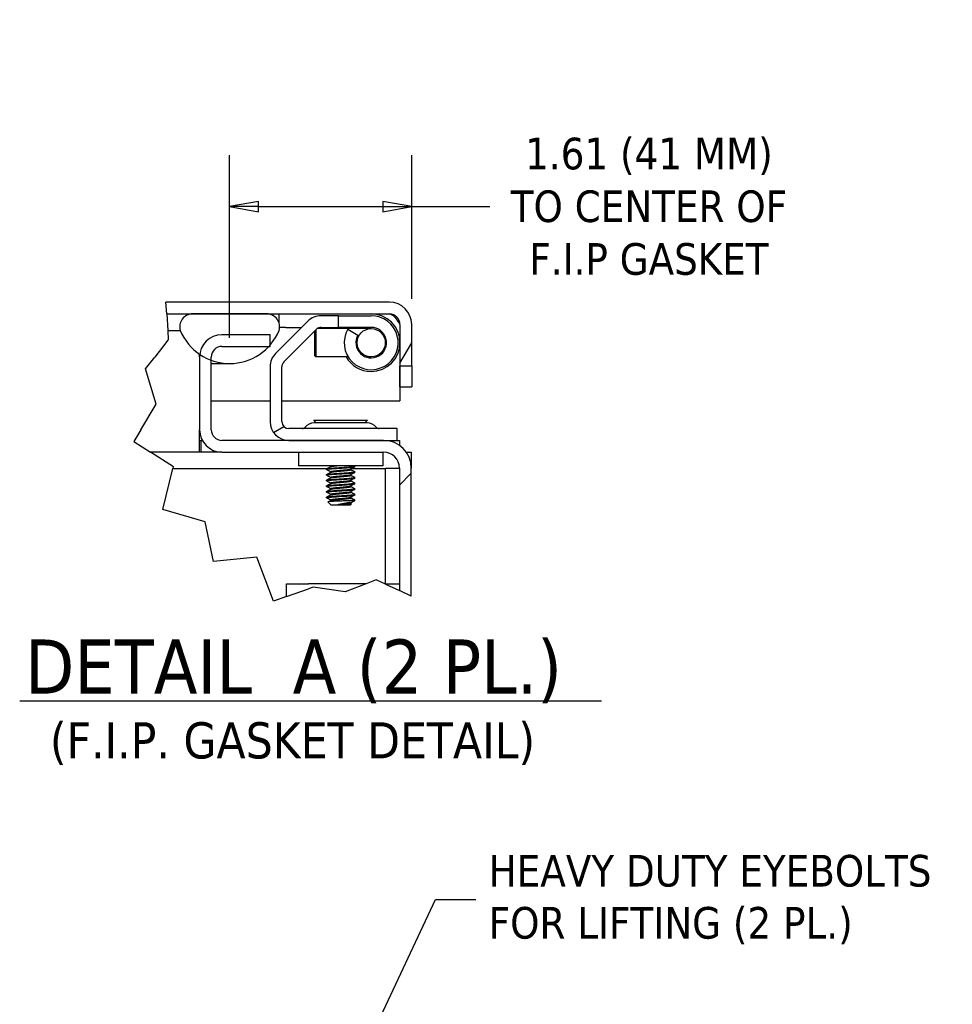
# Model space of a CAD drawing. Extents: x 807 to 1172, y 30 to 260.
# Tile 44 of 214: x 816 to 862, y 212 to 260. Entities that reach past the tile are written whole.
import ezdxf

# ---------------------------------------------------------------- set-up
doc = ezdxf.new("R2010")
doc.units = 0
doc.header["$LTSCALE"] = 4
doc.header["$MEASUREMENT"] = 0
doc.layers.get('0').update_dxf_attribs({"linetype": 'CONTINUOUS'})
doc.layers.get('DEFPOINTS').update_dxf_attribs({"linetype": 'CONTINUOUS'})
doc.styles.add('ROMANS', font='romans.shx')
doc.styles.add('Text Style168', font='tahoma.ttf')
doc.styles.add('Text Style40', font='tahoma.ttf')
doc.dimstyles.new('Default (ANSI)', dxfattribs={"dimscale": 20, "dimtxt": 0.07, "dimasz": 0.07, "dimexe": 0.125, "dimexo": 0.0625, "dimgap": 0.031496, "dimtad": 0, "dimtih": 1, "dimtoh": 1, "dimrnd": 1e-08, "dimzin": 0, "dimdsep": 46, "dimtxsty": 'ROMANS', "dimblk": 'Filled-1', "dimcen": 0.09, "dimdle": 0.393701, "dimclrd": 256, "dimclre": 256, "dimclrt": 256, "dimadec": 0, "dimazin": 0, "dimtfac": 0.928571, "dimtofl": 0, "dimtmove": 0, "dimatfit": 3, "dimfxl": 1, "dimtolj": 1, "dimtzin": 0, "dimlwd": -1, "dimlwe": -1, "dimarcsym": 0})
doc.dimstyles.new('Default (ANSI)$7', dxfattribs={"dimscale": 20, "dimtxt": 0.07, "dimasz": 0.098425, "dimexe": 0.125, "dimexo": 0.0625, "dimgap": 0.031496, "dimtad": 0, "dimtih": 1, "dimtoh": 1, "dimrnd": 1e-08, "dimzin": 0, "dimdsep": 46, "dimtxsty": 'ROMANS', "dimblk": 'Filled-1', "dimcen": 0.09, "dimdle": 0.393701, "dimclrd": 256, "dimclre": 256, "dimclrt": 256, "dimadec": 0, "dimazin": 0, "dimtfac": 0.928571, "dimtofl": 0, "dimtmove": 0, "dimatfit": 3, "dimfxl": 1, "dimtolj": 1, "dimtzin": 0, "dimlwd": -1, "dimlwe": -1, "dimarcsym": 0})

# ---------------------------------------------------------------- blocks, each defined once
blk = doc.blocks.new('Filled-1')
at = {"color": 0}
for p, q in [((0, 0), (-1, 0.179)), ((-1, 0.179), (-1, -0.179)), ((-1, 0), (0, 0)), ((-1, -0.179), (0, 0))]:
    blk.add_line(p, q, dxfattribs=at)
at = {"color": 0, "flags": 128}
blk.add_lwpolyline([(-1, -0.179), (0, 0), (-1, 0.179), (-1, -0.179)], dxfattribs=at)
at = {"color": 0}
blk.add_solid([(-1, -0.179), (0, 0), (-1, 0.179), (-1, -0.179)], dxfattribs=at)
blk = doc.blocks.new('*D84')
at = {"transparency": 16777216}
for p, q in [((826.637, 244.505), (826.637, 253.405)), ((835.505, 246.409), (835.505, 253.405)), ((828.037, 250.905), (834.105, 250.905)), ((835.505, 250.905), (839.308, 250.905))]:
    blk.add_line(p, q, dxfattribs=at)
at = {"layer": 'DEFPOINTS', "color": 0, "transparency": 16777216}
for p in [(826.637, 250.905), (835.505, 245.159), (826.637, 243.255)]:
    blk.add_point(p, dxfattribs=at)
at = {"transparency": 16777216, "xscale": 1.400000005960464, "yscale": 1.400000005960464, "zscale": 1.400000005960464, "rotation": 180}
blk.add_blockref('Filled-1', (826.637, 250.905), dxfattribs=at)
at = {"transparency": 16777216, "xscale": 1.400000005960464, "yscale": 1.400000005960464, "zscale": 1.400000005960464}
blk.add_blockref('Filled-1', (835.505, 250.905), dxfattribs=at)
at = {"transparency": 16777216, "insert": (847.063, 250.905), "char_height": 1.4, "attachment_point": 5, "style": 'ROMANS'}
blk.add_mtext('\\A1;\\fTahoma|b0|i0;\\H1.5400;1.61 (41 MM)\\P\\fTahoma|b0|i0;\\H1.5400;TO CENTER OF\\P\\fTahoma|b0|i0;\\H1.5400;F.I.P GASKET', dxfattribs=at)

msp = doc.modelspace()

# ---------------------------------------------------------------- hatches: boundary and pattern name
h = msp.add_hatch()
h.set_pattern_fill('ANSI31', color=256, scale=121, angle=15, style=0)
h.set_pattern_definition([(60, (799.69, 30.998), (-13.0986, 7.5625), [])])
edge = h.paths.add_edge_path()
edge.add_line((823.569, 245.675), (823.535, 246.247))
edge.add_line((823.535, 246.247), (834.418, 246.247))
edge.add_ellipse((834.418, 245.159), major_axis=(1.088, 0), ratio=1, start_angle=0, end_angle=90, ccw=False)
edge.add_line((835.505, 245.159), (835.505, 243.153))
edge.add_line((835.505, 243.153), (834.933, 243.153))
edge.add_line((834.933, 243.153), (834.933, 245.159))
edge.add_ellipse((834.418, 245.159), major_axis=(0, 0.516), ratio=1, start_angle=270, end_angle=360)
edge.add_line((834.418, 245.675), (828.441, 245.675))
edge.add_line((828.441, 245.675), (824.832, 245.675))
edge.add_line((824.832, 245.675), (823.569, 245.675))
h = msp.add_hatch()
h.set_pattern_fill('ANSI31', color=256, scale=121, angle=-15, style=0)
h.set_pattern_definition([(30, (799.69, 30.998), (-7.5625, 13.0986), [])])
edge = h.paths.add_edge_path()
edge.add_ellipse((829.524, 243.1), major_axis=(-0.648, 0.648), ratio=1, start_angle=0, end_angle=45)
edge.add_line((828.608, 243.1), (828.608, 240.429))
edge.add_ellipse((829.524, 240.429), major_axis=(-0.916, 0), ratio=1, start_angle=0, end_angle=90)
edge.add_line((829.524, 239.514), (834.138, 239.514))
edge.add_line((834.138, 239.514), (834.796, 239.514))
edge.add_line((834.796, 239.514), (834.796, 240.086))
edge.add_line((834.796, 240.086), (829.524, 240.086))
edge.add_ellipse((829.524, 240.429), major_axis=(0, -0.344), ratio=1, start_angle=270, end_angle=360, ccw=False)
edge.add_line((829.18, 240.429), (829.18, 243.1))
edge.add_ellipse((829.524, 243.1), major_axis=(-0.344, 0), ratio=1, start_angle=315, end_angle=360, ccw=False)
edge.add_line((829.281, 243.343), (830.852, 244.914))
edge.add_ellipse((831.095, 244.671), major_axis=(-0.243, 0.243), ratio=1, start_angle=315, end_angle=360, ccw=False)
edge.add_line((831.095, 245.015), (831.943, 245.015))
edge.add_line((831.943, 245.015), (831.943, 245.587))
edge.add_line((831.943, 245.587), (831.095, 245.587))
edge.add_ellipse((831.095, 244.671), major_axis=(0, 0.916), ratio=1, start_angle=0, end_angle=45)
edge.add_line((830.448, 245.319), (828.877, 243.748))
h = msp.add_hatch()
h.set_pattern_fill('ANSI31', color=256, scale=121, style=0)
h.set_pattern_definition([(45, (799.69, 30.998), (-10.695, 10.695), [])])
edge = h.paths.add_edge_path()
edge.add_line((835.483, 231.93), (834.911, 232.194))
edge.add_line((834.911, 232.194), (834.911, 238.168))
edge.add_ellipse((834.138, 238.168), major_axis=(0, 0.773), ratio=1, start_angle=270, end_angle=360)
edge.add_line((834.138, 238.942), (826.259, 238.942))
edge.add_ellipse((826.259, 240.029), major_axis=(-1.088, 0), ratio=1, start_angle=0, end_angle=90, ccw=False)
edge.add_line((825.171, 240.029), (825.171, 243.574))
edge.add_ellipse((826.259, 243.574), major_axis=(-1.08, 0.128), ratio=1, start_angle=0, end_angle=6.7672, ccw=False)
edge.add_ellipse((826.259, 243.574), major_axis=(0, 1.088), ratio=1, start_angle=0, end_angle=83.2328, ccw=False)
edge.add_line((826.259, 244.662), (828.608, 244.662))
edge.add_line((828.608, 244.662), (828.608, 244.16))
edge.add_line((828.608, 244.16), (828.608, 244.09))
edge.add_line((828.608, 244.09), (828.546, 244.09))
edge.add_line((828.546, 244.09), (826.259, 244.09))
edge.add_ellipse((826.259, 243.574), major_axis=(-0.516, 0), ratio=1, start_angle=270, end_angle=360)
edge.add_line((825.743, 243.574), (825.743, 243.413))
edge.add_line((825.743, 243.413), (825.743, 240.029))
edge.add_ellipse((826.259, 240.029), major_axis=(0, -0.516), ratio=1, start_angle=270, end_angle=360)
edge.add_line((826.259, 239.514), (829.524, 239.514))
edge.add_line((829.524, 239.514), (834.138, 239.514))
edge.add_ellipse((834.138, 238.168), major_axis=(1.345, 0), ratio=1, start_angle=0, end_angle=90, ccw=False)
edge.add_line((835.483, 238.168), (835.483, 231.93))

# ---------------------------------------------------------------- linework, layer by layer
for p, q in [((823.569, 245.675), (823.535, 246.247)), ((834.418, 246.247), (823.535, 246.247)), ((823.569, 245.675), (834.418, 245.675)), ((823.569, 245.675), (823.618, 244.868)), ((828.441, 245.675), (824.832, 245.675)), ((829.035, 245.675), (829.035, 245.252)), ((831.943, 245.587), (831.095, 245.587)), ((831.943, 245.015), (831.943, 245.587)), ((831.943, 245.587), (833.531, 245.587)), ((830.448, 245.319), (828.877, 243.748)), ((834.93, 245.159), (834.93, 244.377)), ((834.933, 245.159), (834.933, 243.153)), ((835.505, 243.153), (835.505, 245.159)), ((823.618, 244.868), (823.646, 244.414)), ((823.618, 244.868), (823.887, 244.868)), ((823.887, 244.868), (824.23, 244.868)), ((828.608, 244.662), (826.259, 244.662)), ((828.608, 244.09), (828.608, 244.662)), ((829.378, 245.015), (829.068, 245.015)), ((829.281, 243.343), (830.852, 244.914)), ((829.378, 245.015), (830.144, 245.015)), ((830.781, 243.64), (830.781, 244.843)), ((830.836, 244.898), (830.836, 243.585)), ((832.5, 244.96), (830.909, 244.96)), ((831.095, 245.015), (831.943, 245.015)), ((833.531, 245.015), (831.943, 245.015)), ((832.392, 244.929), (832.888, 244.643)), ((833.531, 244.96), (832.5, 244.96)), ((823.629, 244.393), (822.99, 243.574)), ((823.646, 244.414), (823.629, 244.393)), ((834.93, 244.168), (834.93, 241.435)), ((825.171, 243.574), (825.171, 243.693)), ((826.259, 244.09), (828.608, 244.09)), ((822.536, 242.992), (822.99, 243.574)), ((825.171, 243.574), (825.171, 240.029)), ((825.743, 240.029), (825.743, 243.574)), ((825.743, 243.255), (826.637, 243.255)), ((830.781, 243.64), (830.836, 243.585)), ((832.411, 243.585), (830.836, 243.585)), ((833.25, 243.585), (833.531, 243.585)), ((823.064, 241.275), (822.536, 242.992)), ((828.608, 243.1), (828.608, 240.429)), ((829.18, 240.429), (829.18, 243.1)), ((834.933, 243.153), (835.505, 243.153)), ((834.933, 242.122), (834.933, 243.153)), ((835.505, 243.153), (835.505, 242.122)), ((834.933, 242.122), (835.505, 242.122)), ((822.316, 240.029), (823.064, 241.275)), ((825.743, 241.435), (828.608, 241.435)), ((829.18, 241.435), (834.93, 241.435)), ((830.734, 240.501), (833.358, 240.501)), ((830.847, 240.372), (830.734, 240.501)), ((833.324, 240.372), (830.768, 240.372)), ((833.245, 240.372), (833.358, 240.501)), ((822.316, 240.029), (821.975, 239.46)), ((825.171, 238.942), (825.171, 240.029)), ((834.796, 240.086), (829.524, 240.086)), ((834.796, 239.514), (834.796, 240.086)), ((821.975, 239.46), (822.782, 238.942)), ((825.171, 239.514), (825.257, 239.514)), ((825.257, 239.514), (825.301, 239.514)), ((825.257, 238.942), (825.257, 239.514)), ((834.138, 239.514), (826.259, 239.514)), ((829.524, 239.514), (834.796, 239.514)), ((834.796, 239.514), (834.911, 239.514)), ((834.911, 239.514), (834.911, 239.269)), ((823.896, 238.227), (822.782, 238.942)), ((825.171, 238.942), (822.782, 238.942)), ((825.257, 238.942), (825.171, 238.942)), ((826.259, 238.942), (825.257, 238.942)), ((826.259, 238.942), (834.138, 238.942)), ((829.983, 238.942), (829.983, 238.282)), ((834.108, 238.282), (834.108, 238.942)), ((835.239, 238.942), (835.483, 238.942)), ((835.483, 238.942), (835.483, 238.168)), ((823.382, 236.143), (823.874, 238.139)), ((823.874, 238.139), (823.882, 238.168)), ((823.874, 238.139), (831.377, 238.139)), ((823.882, 238.168), (823.896, 238.227)), ((830.327, 238.282), (829.983, 238.282)), ((833.765, 238.282), (830.327, 238.282)), ((831.358, 238.092), (831.358, 238.126)), ((831.544, 238.264), (831.544, 238.232)), ((831.544, 237.989), (831.544, 237.957)), ((832.547, 238.123), (832.547, 238.092)), ((832.576, 238.139), (834.052, 238.139)), ((832.733, 238.229), (832.733, 238.264)), ((832.733, 237.954), (832.733, 237.989)), ((834.108, 238.282), (833.765, 238.282)), ((834.052, 238.139), (834.224, 238.139)), ((834.224, 232.523), (834.224, 238.139)), ((834.911, 238.139), (834.224, 238.139)), ((834.911, 238.168), (834.911, 232.194)), ((835.483, 231.93), (835.483, 238.168)), ((831.358, 237.817), (831.358, 237.851)), ((831.358, 237.542), (831.358, 237.576)), ((831.544, 237.714), (831.544, 237.682)), ((831.544, 237.439), (831.544, 237.407)), ((832.547, 237.848), (832.547, 237.817)), ((832.547, 237.573), (832.547, 237.542)), ((832.733, 237.679), (832.733, 237.714)), ((832.733, 237.404), (832.733, 237.439)), ((831.358, 237.267), (831.358, 237.301)), ((831.358, 236.992), (831.358, 237.026)), ((831.544, 237.164), (831.544, 237.132)), ((832.547, 237.298), (832.547, 237.267)), ((832.547, 237.023), (832.547, 236.992)), ((832.733, 237.129), (832.733, 237.164)), ((831.358, 236.717), (831.358, 236.751)), ((831.565, 236.376), (831.427, 236.514)), ((831.544, 236.889), (831.544, 236.857)), ((831.544, 236.614), (831.544, 236.582)), ((832.547, 236.748), (832.547, 236.717)), ((832.547, 236.473), (832.547, 236.442)), ((832.733, 236.583), (832.57, 236.583)), ((832.726, 236.575), (832.733, 236.583)), ((832.733, 236.854), (832.733, 236.889)), ((832.733, 236.583), (832.733, 236.614)), ((825.437, 235.541), (823.382, 236.143)), ((831.565, 236.376), (832.527, 236.376)), ((831.925, 236.397), (832.305, 236.397)), ((832.527, 236.376), (832.576, 236.426)), ((825.843, 233.615), (825.437, 235.541)), ((827.967, 233.822), (825.843, 233.615)), ((828.78, 231.685), (827.967, 233.822)), ((833.78, 232.717), (833.28, 232.523)), ((834.052, 232.592), (833.78, 232.717)), ((829.411, 232.523), (830.47, 232.523)), ((829.411, 231.908), (829.411, 232.523)), ((829.411, 231.908), (830.47, 232.282)), ((833.28, 232.523), (830.47, 232.523)), ((830.699, 232.363), (830.47, 232.282)), ((832.271, 232.131), (830.699, 232.363)), ((833.28, 232.523), (832.271, 232.131)), ((834.2, 232.523), (834.052, 232.592)), ((834.224, 232.512), (834.2, 232.523)), ((834.224, 232.523), (834.2, 232.523)), ((834.224, 232.523), (834.911, 232.523)), ((834.224, 232.512), (834.911, 232.194)), ((835.483, 231.93), (834.911, 232.194)), ((829.411, 231.908), (828.78, 231.685)), ((816.408, 226.835), (844.748, 226.835))]:
    msp.add_line(p, q)
msp.add_circle((833.531, 244.273), 0.688)
for centre, radius, start, end in [((834.418, 245.159), 1.088, 0, 90), ((824.832, 245.047), 0.628, 90, 196.5734), ((828.441, 245.047), 0.628, 343.4266, 90), ((831.095, 244.671), 0.916, 90, 135), ((833.531, 244.273), 1.315, 150.0346, 90), ((833.531, 244.273), 1.403, 270, 90), ((834.418, 245.159), 0.516, 0, 90), ((826.637, 245.856), 2.601, 202.3182, 337.6818), ((826.259, 243.574), 1.088, 90, 180), ((831.095, 244.671), 0.344, 90, 135), ((833.531, 244.273), 0.743, 150.0346, 90), ((826.259, 243.574), 0.516, 90, 180), ((829.524, 243.1), 0.916, 135, 180), ((829.524, 243.1), 0.344, 135, 180), ((833.531, 244.273), 1.403, 209.3535, 270), ((829.524, 240.429), 0.916, 180, 270), ((829.524, 240.429), 0.344, 180, 270), ((830.802, 239.716), 0.657, 93.9479, 139.2152), ((830.768, 240.2), 0.172, 90, 93.9479), ((833.324, 240.2), 0.172, 86.0521, 90), ((833.29, 239.716), 0.657, 40.7848, 86.0521), ((826.259, 240.029), 1.088, 180, 270), ((826.259, 240.029), 0.516, 180, 270), ((830.174, 240.258), 0.172, 270, 319.2152), ((833.918, 240.258), 0.172, 220.7848, 270), ((834.138, 238.168), 1.345, 0, 90), ((834.138, 238.168), 0.773, 0, 90)]:
    msp.add_arc(centre, radius, start, end)
for points, knots in [([(834.418, 245.675), (834.54, 245.675), (834.663, 245.556), (834.785, 245.381), (834.833, 245.312), (834.881, 245.236), (834.93, 245.159)], [0, 0, 0, 0, 1.127197, 1.127197, 1.127197, 1.570796, 1.570796, 1.570796, 1.570796]), ([(831.364, 238.087), (831.358, 238.09), (831.357, 238.093), (831.361, 238.095), (831.375, 238.106), (831.468, 238.119), (831.601, 238.13), (831.735, 238.14), (831.928, 238.153), (832.102, 238.164)], [0.4645512, 0.4645512, 0.4645512, 0.4645512, 0.46666667, 0.46666667, 0.46666667, 0.475, 0.475, 0.475, 0.48333333, 0.48333333, 0.48333333, 0.48333333]), ([(831.359, 238.126), (831.359, 238.127), (831.359, 238.128), (831.361, 238.13), (831.375, 238.14), (831.468, 238.153), (831.601, 238.164), (831.735, 238.175), (831.928, 238.188), (832.102, 238.198)], [0.53244326, 0.53244326, 0.53244326, 0.53244326, 0.53333333, 0.53333333, 0.53333333, 0.54166667, 0.54166667, 0.54166667, 0.55, 0.55, 0.55, 0.55]), ([(831.359, 237.851), (831.359, 237.852), (831.359, 237.853), (831.361, 237.855), (831.375, 237.865), (831.468, 237.878), (831.601, 237.889), (831.735, 237.9), (831.928, 237.913), (832.102, 237.923)], [0.46577659, 0.46577659, 0.46577659, 0.46577659, 0.46666667, 0.46666667, 0.46666667, 0.475, 0.475, 0.475, 0.48333333, 0.48333333, 0.48333333, 0.48333333]), ([(832.102, 238.198), (832.262, 238.208), (832.426, 238.22), (832.539, 238.23), (832.55, 238.231), (832.56, 238.232), (832.57, 238.233), (832.684, 238.243), (832.745, 238.256), (832.731, 238.267), (832.731, 238.267), (832.73, 238.268), (832.729, 238.268)], [0.55, 0.55, 0.55, 0.55, 0.55760233, 0.55760233, 0.55760233, 0.55833333, 0.55833333, 0.55833333, 0.56666667, 0.56666667, 0.56666667, 0.56696269, 0.56696269, 0.56696269, 0.56696269]), ([(832.102, 238.164), (832.262, 238.174), (832.426, 238.185), (832.539, 238.195), (832.55, 238.196), (832.56, 238.197), (832.57, 238.198), (832.672, 238.208), (832.732, 238.219), (832.733, 238.229)], [0.48333333, 0.48333333, 0.48333333, 0.48333333, 0.49093566, 0.49093566, 0.49093566, 0.49166667, 0.49166667, 0.49166667, 0.49910993, 0.49910993, 0.49910993, 0.49910993]), ([(832.102, 237.923), (832.262, 237.933), (832.426, 237.945), (832.539, 237.955), (832.55, 237.956), (832.56, 237.957), (832.57, 237.958), (832.684, 237.968), (832.745, 237.981), (832.731, 237.992), (832.731, 237.992), (832.73, 237.993), (832.729, 237.993)], [0.48333333, 0.48333333, 0.48333333, 0.48333333, 0.49093566, 0.49093566, 0.49093566, 0.49166667, 0.49166667, 0.49166667, 0.5, 0.5, 0.5, 0.50029602, 0.50029602, 0.50029602, 0.50029602]), ([(832.102, 237.889), (832.262, 237.899), (832.426, 237.91), (832.539, 237.92), (832.55, 237.921), (832.56, 237.922), (832.57, 237.923), (832.672, 237.933), (832.732, 237.944), (832.733, 237.954)], [0.41666667, 0.41666667, 0.41666667, 0.41666667, 0.42426899, 0.42426899, 0.42426899, 0.425, 0.425, 0.425, 0.43244326, 0.43244326, 0.43244326, 0.43244326]), ([(831.364, 237.812), (831.358, 237.815), (831.357, 237.818), (831.361, 237.82), (831.375, 237.831), (831.468, 237.844), (831.601, 237.855), (831.735, 237.865), (831.928, 237.878), (832.102, 237.889)], [0.39788454, 0.39788454, 0.39788454, 0.39788454, 0.4, 0.4, 0.4, 0.40833333, 0.40833333, 0.40833333, 0.41666667, 0.41666667, 0.41666667, 0.41666667]), ([(831.364, 237.537), (831.358, 237.54), (831.357, 237.543), (831.361, 237.545), (831.375, 237.556), (831.468, 237.569), (831.601, 237.58), (831.735, 237.59), (831.928, 237.603), (832.102, 237.614)], [0.33121787, 0.33121787, 0.33121787, 0.33121787, 0.33333333, 0.33333333, 0.33333333, 0.34166667, 0.34166667, 0.34166667, 0.35, 0.35, 0.35, 0.35]), ([(831.359, 237.576), (831.359, 237.577), (831.359, 237.578), (831.361, 237.58), (831.375, 237.59), (831.468, 237.603), (831.601, 237.614), (831.735, 237.625), (831.928, 237.638), (832.102, 237.648)], [0.39910993, 0.39910993, 0.39910993, 0.39910993, 0.4, 0.4, 0.4, 0.40833333, 0.40833333, 0.40833333, 0.41666667, 0.41666667, 0.41666667, 0.41666667]), ([(832.102, 237.648), (832.262, 237.658), (832.426, 237.67), (832.539, 237.68), (832.55, 237.681), (832.56, 237.682), (832.57, 237.683), (832.684, 237.693), (832.745, 237.706), (832.731, 237.717), (832.731, 237.717), (832.73, 237.718), (832.729, 237.718)], [0.41666667, 0.41666667, 0.41666667, 0.41666667, 0.42426899, 0.42426899, 0.42426899, 0.425, 0.425, 0.425, 0.43333333, 0.43333333, 0.43333333, 0.43362936, 0.43362936, 0.43362936, 0.43362936]), ([(832.102, 237.614), (832.262, 237.624), (832.426, 237.635), (832.539, 237.645), (832.55, 237.646), (832.56, 237.647), (832.57, 237.648), (832.672, 237.658), (832.732, 237.669), (832.733, 237.679)], [0.35, 0.35, 0.35, 0.35, 0.35760233, 0.35760233, 0.35760233, 0.35833333, 0.35833333, 0.35833333, 0.36577659, 0.36577659, 0.36577659, 0.36577659]), ([(832.102, 237.373), (832.262, 237.383), (832.426, 237.395), (832.539, 237.405), (832.55, 237.406), (832.56, 237.407), (832.57, 237.408), (832.684, 237.418), (832.745, 237.431), (832.731, 237.442), (832.731, 237.442), (832.73, 237.443), (832.729, 237.443)], [0.35, 0.35, 0.35, 0.35, 0.35760233, 0.35760233, 0.35760233, 0.35833333, 0.35833333, 0.35833333, 0.36666667, 0.36666667, 0.36666667, 0.36696269, 0.36696269, 0.36696269, 0.36696269]), ([(831.364, 237.262), (831.358, 237.265), (831.357, 237.268), (831.361, 237.27), (831.375, 237.281), (831.468, 237.294), (831.601, 237.305), (831.735, 237.315), (831.928, 237.328), (832.102, 237.339)], [0.2645512, 0.2645512, 0.2645512, 0.2645512, 0.26666667, 0.26666667, 0.26666667, 0.275, 0.275, 0.275, 0.28333333, 0.28333333, 0.28333333, 0.28333333]), ([(831.364, 236.987), (831.358, 236.99), (831.357, 236.993), (831.361, 236.995), (831.375, 237.006), (831.468, 237.019), (831.601, 237.03), (831.735, 237.04), (831.928, 237.053), (832.102, 237.064)], [0.19788454, 0.19788454, 0.19788454, 0.19788454, 0.2, 0.2, 0.2, 0.20833333, 0.20833333, 0.20833333, 0.21666667, 0.21666667, 0.21666667, 0.21666667]), ([(831.359, 237.301), (831.359, 237.302), (831.359, 237.303), (831.361, 237.305), (831.375, 237.315), (831.468, 237.328), (831.601, 237.339), (831.735, 237.35), (831.928, 237.363), (832.102, 237.373)], [0.33244326, 0.33244326, 0.33244326, 0.33244326, 0.33333333, 0.33333333, 0.33333333, 0.34166667, 0.34166667, 0.34166667, 0.35, 0.35, 0.35, 0.35]), ([(831.359, 237.026), (831.359, 237.027), (831.359, 237.028), (831.361, 237.03), (831.375, 237.04), (831.468, 237.053), (831.601, 237.064), (831.735, 237.075), (831.928, 237.088), (832.102, 237.098)], [0.26577659, 0.26577659, 0.26577659, 0.26577659, 0.26666667, 0.26666667, 0.26666667, 0.275, 0.275, 0.275, 0.28333333, 0.28333333, 0.28333333, 0.28333333]), ([(832.102, 237.339), (832.262, 237.349), (832.426, 237.36), (832.539, 237.37), (832.55, 237.371), (832.56, 237.372), (832.57, 237.373), (832.672, 237.383), (832.732, 237.394), (832.733, 237.404)], [0.28333333, 0.28333333, 0.28333333, 0.28333333, 0.29093566, 0.29093566, 0.29093566, 0.29166667, 0.29166667, 0.29166667, 0.29910993, 0.29910993, 0.29910993, 0.29910993]), ([(832.102, 237.098), (832.262, 237.108), (832.426, 237.12), (832.539, 237.13), (832.55, 237.131), (832.56, 237.132), (832.57, 237.133), (832.684, 237.143), (832.745, 237.156), (832.731, 237.167), (832.731, 237.167), (832.73, 237.168), (832.729, 237.168)], [0.28333333, 0.28333333, 0.28333333, 0.28333333, 0.29093566, 0.29093566, 0.29093566, 0.29166667, 0.29166667, 0.29166667, 0.3, 0.3, 0.3, 0.30029602, 0.30029602, 0.30029602, 0.30029602]), ([(832.102, 237.064), (832.262, 237.074), (832.426, 237.085), (832.539, 237.095), (832.55, 237.096), (832.56, 237.097), (832.57, 237.098), (832.672, 237.108), (832.732, 237.119), (832.733, 237.129)], [0.21666667, 0.21666667, 0.21666667, 0.21666667, 0.22426899, 0.22426899, 0.22426899, 0.225, 0.225, 0.225, 0.23244326, 0.23244326, 0.23244326, 0.23244326]), ([(831.364, 236.712), (831.358, 236.715), (831.357, 236.718), (831.361, 236.72), (831.375, 236.731), (831.468, 236.744), (831.601, 236.755), (831.735, 236.765), (831.928, 236.778), (832.102, 236.789)], [0.13121787, 0.13121787, 0.13121787, 0.13121787, 0.13333333, 0.13333333, 0.13333333, 0.14166667, 0.14166667, 0.14166667, 0.15, 0.15, 0.15, 0.15]), ([(831.359, 236.751), (831.359, 236.752), (831.359, 236.753), (831.361, 236.755), (831.375, 236.765), (831.468, 236.778), (831.601, 236.789), (831.735, 236.8), (831.928, 236.813), (832.102, 236.823)], [0.19910993, 0.19910993, 0.19910993, 0.19910993, 0.2, 0.2, 0.2, 0.20833333, 0.20833333, 0.20833333, 0.21666667, 0.21666667, 0.21666667, 0.21666667]), ([(832.101, 236.561), (832.024, 236.557), (831.962, 236.555), (831.859, 236.55), (831.804, 236.548), (831.688, 236.542), (831.62, 236.538), (831.536, 236.532), (831.514, 236.531), (831.459, 236.525), (831.437, 236.521), (831.426, 236.517), (831.426, 236.515), (831.427, 236.514)], [-0.6731184, -0.6731184, -0.6731184, -0.6731184, -0.6119704, -0.6119704, -0.534949, -0.534949, -0.4392332, -0.4392332, -0.3978122, -0.3978122, -0.3169157, -0.3169157, -0.2877362, -0.2877362, -0.2877362, -0.2877362]), ([(832.09, 236.428), (832.127, 236.435), (832.191, 236.446), (832.328, 236.471), (832.386, 236.481), (832.473, 236.498), (832.504, 236.504), (832.59, 236.522), (832.636, 236.534), (832.698, 236.556), (832.717, 236.566), (832.726, 236.575)], [-0.4811218, -0.4811218, -0.4811218, -0.4811218, -0.3702176, -0.3702176, -0.2839907, -0.2839907, -0.2279337, -0.2279337, -0.1175301, -0.1175301, -0.0265462, -0.0265462, -0.0265462, -0.0265462]), ([(832.57, 236.583), (832.54, 236.581), (832.507, 236.579), (832.472, 236.577), (832.436, 236.576), (832.397, 236.574), (832.357, 236.572), (832.317, 236.57), (832.275, 236.568), (832.232, 236.566), (832.189, 236.564), (832.145, 236.562), (832.101, 236.561)], [0, 0, 0, 0, 0.000611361, 0.000611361, 0.000611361, 0.001222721, 0.001222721, 0.001222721, 0.001834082, 0.001834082, 0.001834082, 0.002445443, 0.002445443, 0.002445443, 0.002445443]), ([(832.102, 236.823), (832.262, 236.833), (832.426, 236.845), (832.539, 236.855), (832.55, 236.856), (832.56, 236.857), (832.57, 236.858), (832.684, 236.868), (832.745, 236.881), (832.731, 236.892), (832.731, 236.892), (832.73, 236.893), (832.729, 236.893)], [0.21666667, 0.21666667, 0.21666667, 0.21666667, 0.22426899, 0.22426899, 0.22426899, 0.225, 0.225, 0.225, 0.23333333, 0.23333333, 0.23333333, 0.23362936, 0.23362936, 0.23362936, 0.23362936]), ([(832.102, 236.789), (832.262, 236.799), (832.426, 236.81), (832.539, 236.82), (832.55, 236.821), (832.56, 236.822), (832.57, 236.823), (832.672, 236.833), (832.732, 236.844), (832.733, 236.854)], [0.15, 0.15, 0.15, 0.15, 0.15760233, 0.15760233, 0.15760233, 0.15833333, 0.15833333, 0.15833333, 0.16577659, 0.16577659, 0.16577659, 0.16577659]), ([(832.57, 236.583), (832.674, 236.592), (832.736, 236.604), (832.733, 236.614), (832.733, 236.615), (832.732, 236.616), (832.731, 236.617), (832.731, 236.617), (832.73, 236.618), (832.729, 236.618)], [0.158333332, 0.158333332, 0.158333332, 0.158333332, 0.165935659, 0.165935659, 0.165935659, 0.166666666, 0.166666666, 0.166666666, 0.166962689, 0.166962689, 0.166962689, 0.166962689]), ([(832.575, 236.43), (832.578, 236.428), (832.578, 236.426), (832.569, 236.421), (832.551, 236.418), (832.493, 236.41), (832.458, 236.407), (832.393, 236.403), (832.351, 236.4), (832.305, 236.397)], [-0.2163106, -0.2163106, -0.2163106, -0.2163106, -0.1872275, -0.1872275, -0.1293211, -0.1293211, -0.0723048, -0.0723048, 0, 0, 0, 0])]:
    msp.add_open_spline(points, degree=3, knots=knots)
for points in [[(834.93, 245.159), (834.9, 245.26), (834.87, 245.359), (834.84, 245.456)], [(831.363, 238.131), (831.425, 238.166), (831.488, 238.201), (831.55, 238.236)], [(831.544, 237.985), (831.484, 238.019), (831.423, 238.053), (831.363, 238.087)], [(831.363, 237.856), (831.425, 237.891), (831.488, 237.926), (831.55, 237.961)], [(831.544, 238.26), (831.532, 238.267), (831.519, 238.275), (831.506, 238.282)], [(832.729, 238.224), (832.666, 238.189), (832.604, 238.154), (832.541, 238.119)], [(832.729, 237.949), (832.666, 237.914), (832.604, 237.879), (832.541, 237.844)], [(832.547, 238.095), (832.608, 238.061), (832.669, 238.027), (832.729, 237.993)], [(832.705, 238.282), (832.713, 238.277), (832.721, 238.273), (832.729, 238.268)], [(831.544, 237.71), (831.484, 237.744), (831.423, 237.778), (831.363, 237.812)], [(831.363, 237.581), (831.425, 237.616), (831.488, 237.651), (831.55, 237.686)], [(831.544, 237.435), (831.484, 237.469), (831.423, 237.503), (831.363, 237.537)], [(832.729, 237.674), (832.666, 237.639), (832.604, 237.604), (832.541, 237.569)], [(832.547, 237.82), (832.608, 237.786), (832.669, 237.752), (832.729, 237.718)], [(832.547, 237.545), (832.608, 237.511), (832.669, 237.477), (832.729, 237.443)], [(831.363, 237.306), (831.425, 237.341), (831.488, 237.376), (831.55, 237.411)], [(831.544, 237.16), (831.484, 237.194), (831.423, 237.228), (831.363, 237.262)], [(831.363, 237.031), (831.425, 237.066), (831.488, 237.101), (831.55, 237.136)], [(831.544, 236.885), (831.484, 236.919), (831.423, 236.953), (831.363, 236.987)], [(832.729, 237.399), (832.666, 237.364), (832.604, 237.329), (832.541, 237.294)], [(832.729, 237.124), (832.666, 237.089), (832.604, 237.054), (832.541, 237.019)], [(832.547, 237.27), (832.608, 237.236), (832.669, 237.202), (832.729, 237.168)], [(832.547, 236.995), (832.608, 236.961), (832.669, 236.927), (832.729, 236.893)], [(831.363, 236.756), (831.425, 236.791), (831.488, 236.826), (831.55, 236.861)], [(831.544, 236.61), (831.484, 236.644), (831.423, 236.678), (831.363, 236.712)], [(831.428, 236.517), (831.469, 236.54), (831.51, 236.563), (831.55, 236.586)], [(832.729, 236.849), (832.666, 236.814), (832.604, 236.779), (832.541, 236.744)], [(832.709, 236.563), (832.653, 236.532), (832.597, 236.501), (832.541, 236.469)], [(832.547, 236.72), (832.608, 236.686), (832.669, 236.652), (832.729, 236.618)], [(831.925, 236.397), (831.977, 236.408), (832.032, 236.419), (832.09, 236.428)], [(832.547, 236.445), (832.557, 236.44), (832.566, 236.435), (832.575, 236.429)]]:
    msp.add_open_spline(points, degree=3)
for points, weights, knots in [([(831.544, 238.264), (831.544, 238.265), (831.546, 238.267), (831.553, 238.274), (831.588, 238.282)], [0.985476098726, 0.991869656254, 1, 0.967304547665, 0.962695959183], [0.532443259, 0.532443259, 0.532443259, 0.533333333, 0.533333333, 0.536912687, 0.536912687, 0.536912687]), ([(831.544, 237.989), (831.544, 237.99), (831.546, 237.992), (831.563, 238.009), (831.722, 238.026), (831.88, 238.044), (832.087, 238.061), (832.294, 238.078), (832.428, 238.095), (832.519, 238.107), (832.541, 238.119)], [0.985476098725, 0.991869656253, 1, 0.923879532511, 1, 0.923879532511, 1, 0.923879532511, 1, 0.947374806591, 0.967513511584], [0.46577659, 0.46577659, 0.46577659, 0.46666667, 0.46666667, 0.475, 0.475, 0.48333333, 0.48333333, 0.49166667, 0.49166667, 0.49742784, 0.49742784, 0.49742784]), ([(831.55, 238.236), (831.579, 238.252), (831.722, 238.267), (831.787, 238.274), (831.866, 238.282)], [0.987477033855, 0.930763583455, 1, 0.967304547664, 0.962695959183], [0.53408697, 0.53408697, 0.53408697, 0.54166667, 0.54166667, 0.54524602, 0.54524602, 0.54524602]), ([(831.55, 237.961), (831.579, 237.977), (831.722, 237.992), (831.88, 238.009), (832.087, 238.026), (832.294, 238.044), (832.428, 238.061), (832.547, 238.076), (832.547, 238.092)], [0.987477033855, 0.930763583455, 1, 0.923879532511, 1, 0.923879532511, 1, 0.932009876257, 0.985476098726], [0.4674203, 0.4674203, 0.4674203, 0.475, 0.475, 0.48333333, 0.48333333, 0.49166667, 0.49166667, 0.49910993, 0.49910993, 0.49910993]), ([(831.544, 237.714), (831.544, 237.715), (831.546, 237.717), (831.563, 237.734), (831.722, 237.751), (831.88, 237.769), (832.087, 237.786), (832.294, 237.803), (832.428, 237.82), (832.519, 237.832), (832.541, 237.844)], [0.985476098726, 0.991869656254, 1, 0.923879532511, 1, 0.923879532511, 1, 0.923879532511, 1, 0.947374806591, 0.967513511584], [0.39910993, 0.39910993, 0.39910993, 0.4, 0.4, 0.40833333, 0.40833333, 0.41666667, 0.41666667, 0.425, 0.425, 0.43076117, 0.43076117, 0.43076117]), ([(831.544, 237.439), (831.544, 237.44), (831.546, 237.442), (831.563, 237.459), (831.722, 237.476), (831.88, 237.494), (832.087, 237.511), (832.294, 237.528), (832.428, 237.545), (832.519, 237.557), (832.541, 237.569)], [0.985476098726, 0.991869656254, 1, 0.923879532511, 1, 0.923879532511, 1, 0.923879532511, 1, 0.947374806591, 0.967513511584], [0.33244326, 0.33244326, 0.33244326, 0.33333333, 0.33333333, 0.34166667, 0.34166667, 0.35, 0.35, 0.35833333, 0.35833333, 0.36409451, 0.36409451, 0.36409451]), ([(831.55, 237.686), (831.579, 237.702), (831.722, 237.717), (831.88, 237.734), (832.087, 237.751), (832.294, 237.769), (832.428, 237.786), (832.547, 237.801), (832.547, 237.817)], [0.987477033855, 0.930763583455, 1, 0.923879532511, 1, 0.923879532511, 1, 0.932009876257, 0.985476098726], [0.40075364, 0.40075364, 0.40075364, 0.40833333, 0.40833333, 0.41666667, 0.41666667, 0.425, 0.425, 0.43244326, 0.43244326, 0.43244326]), ([(831.55, 237.411), (831.579, 237.427), (831.722, 237.442), (831.88, 237.459), (832.087, 237.476), (832.294, 237.494), (832.428, 237.511), (832.547, 237.526), (832.547, 237.542)], [0.987477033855, 0.930763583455, 1, 0.923879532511, 1, 0.923879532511, 1, 0.932009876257, 0.985476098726], [0.33408697, 0.33408697, 0.33408697, 0.34166667, 0.34166667, 0.35, 0.35, 0.35833333, 0.35833333, 0.36577659, 0.36577659, 0.36577659]), ([(831.544, 237.164), (831.544, 237.165), (831.546, 237.167), (831.563, 237.184), (831.722, 237.201), (831.88, 237.219), (832.087, 237.236), (832.294, 237.253), (832.428, 237.27), (832.519, 237.282), (832.541, 237.294)], [0.985476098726, 0.991869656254, 1, 0.923879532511, 1, 0.923879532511, 1, 0.923879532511, 1, 0.947374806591, 0.967513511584], [0.26577659, 0.26577659, 0.26577659, 0.26666667, 0.26666667, 0.275, 0.275, 0.28333333, 0.28333333, 0.29166667, 0.29166667, 0.29742784, 0.29742784, 0.29742784]), ([(831.544, 236.889), (831.544, 236.89), (831.546, 236.892), (831.563, 236.909), (831.722, 236.926), (831.88, 236.944), (832.087, 236.961), (832.294, 236.978), (832.428, 236.995), (832.519, 237.007), (832.541, 237.019)], [0.985476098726, 0.991869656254, 1, 0.923879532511, 1, 0.923879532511, 1, 0.923879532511, 1, 0.947374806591, 0.967513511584], [0.19910993, 0.19910993, 0.19910993, 0.2, 0.2, 0.20833333, 0.20833333, 0.21666667, 0.21666667, 0.225, 0.225, 0.23076117, 0.23076117, 0.23076117]), ([(831.55, 237.136), (831.579, 237.152), (831.722, 237.167), (831.88, 237.184), (832.087, 237.201), (832.294, 237.219), (832.428, 237.236), (832.547, 237.251), (832.547, 237.267)], [0.987477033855, 0.930763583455, 1, 0.923879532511, 1, 0.923879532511, 1, 0.932009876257, 0.985476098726], [0.2674203, 0.2674203, 0.2674203, 0.275, 0.275, 0.28333333, 0.28333333, 0.29166667, 0.29166667, 0.29910993, 0.29910993, 0.29910993]), ([(831.55, 236.861), (831.579, 236.877), (831.722, 236.892), (831.88, 236.909), (832.087, 236.926), (832.294, 236.944), (832.428, 236.961), (832.547, 236.976), (832.547, 236.992)], [0.987477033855, 0.930763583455, 1, 0.923879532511, 1, 0.923879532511, 1, 0.932009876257, 0.985476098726], [0.20075364, 0.20075364, 0.20075364, 0.20833333, 0.20833333, 0.21666667, 0.21666667, 0.225, 0.225, 0.23244326, 0.23244326, 0.23244326]), ([(831.544, 236.614), (831.544, 236.615), (831.546, 236.617), (831.563, 236.634), (831.722, 236.651), (831.88, 236.669), (832.087, 236.686), (832.294, 236.703), (832.428, 236.72), (832.519, 236.732), (832.541, 236.744)], [0.985476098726, 0.991869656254, 1, 0.923879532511, 1, 0.923879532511, 1, 0.923879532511, 1, 0.947374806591, 0.967513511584], [0.13244326, 0.13244326, 0.13244326, 0.13333333, 0.13333333, 0.14166667, 0.14166667, 0.15, 0.15, 0.15833333, 0.15833333, 0.16409451, 0.16409451, 0.16409451]), ([(831.55, 236.586), (831.579, 236.602), (831.722, 236.617), (831.88, 236.634), (832.087, 236.651), (832.294, 236.669), (832.428, 236.686), (832.547, 236.701), (832.547, 236.717)], [0.987477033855, 0.930763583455, 1, 0.923879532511, 1, 0.923879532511, 1, 0.932009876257, 0.985476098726], [0.13408697, 0.13408697, 0.13408697, 0.14166667, 0.14166667, 0.15, 0.15, 0.15833333, 0.15833333, 0.16577659, 0.16577659, 0.16577659]), ([(831.925, 236.397), (832.005, 236.404), (832.087, 236.411), (832.294, 236.428), (832.428, 236.445), (832.519, 236.457), (832.541, 236.469)], [0.963029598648, 0.968380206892, 1, 0.923879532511, 1, 0.947374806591, 0.967513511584], [0.07987174, 0.07987174, 0.07987174, 0.08333333, 0.08333333, 0.09166667, 0.09166667, 0.09742784, 0.09742784, 0.09742784]), ([(832.305, 236.397), (832.375, 236.404), (832.428, 236.411), (832.547, 236.426), (832.547, 236.442)], [0.963029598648, 0.968380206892, 1, 0.932009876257, 0.985476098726], [0.08820507, 0.08820507, 0.08820507, 0.09166667, 0.09166667, 0.09910993, 0.09910993, 0.09910993])]:
    msp.add_rational_spline(points, weights, degree=2, knots=knots)

# ---------------------------------------------------------------- texts
at = {"attachment_point": 7}
for s, insert, char_height, style in [('DETAIL  A (2 PL.)', (816.672, 226.699), 2.64, 'Text Style168'), ('(F.I.P. GASKET DETAIL)', (817.88, 223.705), 1.76, 'Text Style40')]:
    msp.add_mtext(s, dxfattribs=dict(at, insert=insert, char_height=char_height, style=style))
at = {"insert": (839.257, 217.144), "char_height": 1.54, "width": 22.79175, "attachment_point": 4, "line_spacing_factor": 0.987884, "style": 'ROMANS'}
msp.add_mtext('{\\fTahoma|b0|i0;HEAVY DUTY EYEBOLTS\\P\\fTahoma|b0|i0;FOR LIFTING (2 PL.)}', dxfattribs=at)

# ---------------------------------------------------------------- dimensions: what is measured, and where the dimension line sits
dim = msp.add_linear_dim(base=(826.637, 250.905), p1=(835.505, 245.159), p2=(826.637, 243.255), angle=180, text='\\fTahoma|b0|i0;\\H1.5400;<> (41 MM)\\P\\fTahoma|b0|i0;\\H1.5400;TO CENTER OF\\P\\fTahoma|b0|i0;\\H1.5400;F.I.P GASKET', dimstyle='Default (ANSI)', override={"dimgap": 0.031496, "dimtih": 0, "dimtoh": 0, "dimdec": 2, "dimlfac": 0.181818, "dimtol": 0, "dimlim": 0, "dimtp": 0, "dimtm": 0, "dimtdec": 2, "dimatfit": 2})
dim.commit()
dim.dimension.update_dxf_attribs({"geometry": '*D84', "text_midpoint": (847.063, 250.905), "dimtype": 160})

# ---------------------------------------------------------------- leaders
at = {"annotation_type": 0, "has_hookline": 1, "hookline_direction": 0, "text_width": 22.586}
msp.add_leader([(830.878, 204.815), (836.658, 217.144), (838.627, 217.144)], dimstyle='Default (ANSI)$7', override={"dimtad": 0}, dxfattribs=at)

doc.saveas('drawing.dxf')
